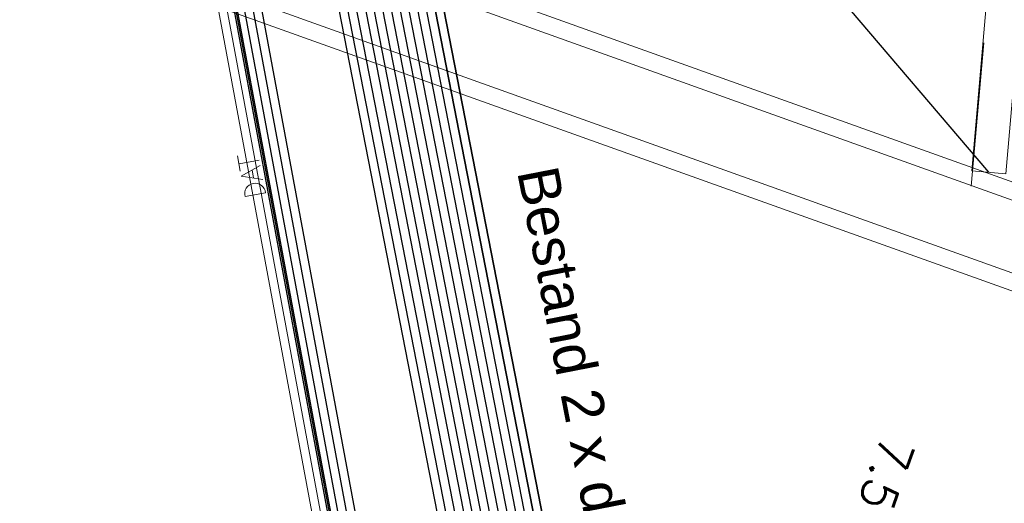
# Model space of a CAD drawing. Header units: metres. Extents: x -502 to 161, y -108 to 174.
# Tile 150 of 256: x -229.79 to -224.04, y -26.33 to -23.5. Entities that reach past the tile are written whole.
import ezdxf

# ---------------------------------------------------------------- set-up
doc = ezdxf.new("R2010")
doc.units = ezdxf.units.M
doc.header["$LTSCALE"] = 0.1
for name, color, linetype in [('BRI31-005.05-5p02-Koordinierung Lageplan 4. BA ZOB West 2022-06-15', 7, 'Continuous'), ('BRI31-005.06-5f07-Koordinierung Lageplan 4. BA ZOB Fernbusbahnh', 7, 'Continuous'), ('BRI32-005.02-5f05-Koordinierung Schemaplan 4 BA ZOB Teilbereich', 7, 'Continuous'), ('BRI32-005.03-5f06-Koordinierung Schemaplan 4 BA ZOB Teilbereich 2 Ost - Bahnhofsallee 2023-01-21', 7, 'Continuous')]:
    doc.layers.add(name, color=color, linetype=linetype)
doc.styles.add('Arial', font='arial.ttf')
doc.styles.add('Txt', font='txt_____.ttf')

# ---------------------------------------------------------------- blocks, each defined once
blk = doc.blocks.new('1000DAT')
at = {"color": 114, "linetype": 'Continuous', "lineweight": 13, "true_color": 0x00994c, "transparency": 33554687}
for p, q in [((4.589, 0.775), (4.589, 0.173)), ((5.348, 0.777), (5.795, 0.777)), ((5.561, 0.775), (5.561, 0.173)), ((5.077, 0.435), (5.312, 0.435))]:
    blk.add_line(p, q, dxfattribs=at)
at = {"color": 114, "linetype": 'Continuous', "lineweight": 13, "true_color": 0x00994c, "transparency": 33554687, "flags": 128}
blk.add_lwpolyline([(4.589, 0.775, -0.445229), (4.924, 0.474, -0.445229), (4.589, 0.173)], format="xyb", dxfattribs=at)
blk.add_lwpolyline([(4.984, 0.174), (5.199, 0.775), (5.401, 0.174)], dxfattribs=at)

msp = doc.modelspace()

# ---------------------------------------------------------------- linework, layer by layer
at = {"layer": 'BRI31-005.05-5p02-Koordinierung Lageplan 4. BA ZOB West 2022-06-15', "color": 1, "linetype": 'Continuous', "lineweight": 25, "true_color": 0xff0000, "transparency": 33554687}
msp.add_line((-224.1301, -24.391), (-225.6054, -22.6592), dxfattribs=at)
at = {"layer": 'BRI31-005.05-5p02-Koordinierung Lageplan 4. BA ZOB West 2022-06-15', "color": 1, "linetype": 'Continuous', "lineweight": 18, "true_color": 0xff0000, "transparency": 33554687}
msp.add_line((-224.2339, -24.4728), (-224.1586, -23.6344), dxfattribs=at)
at = {"layer": 'BRI31-005.05-5p02-Koordinierung Lageplan 4. BA ZOB West 2022-06-15', "color": 1, "linetype": 'Continuous', "lineweight": 25, "true_color": 0xff0000, "transparency": 33554687, "flags": 128}
msp.add_lwpolyline([(-225.3387, -11.2374), (-229.5957, -18.1714), (-229.0257, -20.8074), (-227.7997, -27.4074), (-227.6647, -27.9944), (-227.4477, -30.3544), (-224.2937, -35.5024), (-224.0217, -35.9484), (-223.2007, -36.4664), (-222.9157, -36.6434), (-217.6127, -39.5814), (-217.2307, -39.7354), (-214.0777, -39.1054), (-207.9547, -37.3244), (-207.4387, -36.8834), (-205.7427, -35.6354), (-202.5457, -34.9364), (-199.0767, -34.0634), (-192.6107, -32.7734), (-185.6937, -31.6434), (-180.2767, -30.7334), (-179.4717, -30.6334), (-178.4147, -30.7934), (-174.3807, -31.4324)], dxfattribs=at)
at = {"layer": 'BRI31-005.05-5p02-Koordinierung Lageplan 4. BA ZOB West 2022-06-15', "color": 250, "linetype": 'Continuous', "lineweight": 25, "true_color": 0x333333, "transparency": 33554687, "flags": 128}
for points in [[(-225.3307, -11.2434), (-229.5857, -18.1734), (-229.0157, -20.8054), (-227.7897, -27.4054), (-227.6547, -27.9934), (-227.4387, -30.3514), (-224.2857, -35.4974), (-224.0137, -35.9414), (-223.1947, -36.4574), (-222.9107, -36.6354), (-217.6077, -39.5724), (-217.2297, -39.7244), (-214.0807, -39.0964), (-207.9597, -37.3154), (-207.4447, -36.8754), (-205.7467, -35.6254), (-202.5487, -34.9274), (-199.0787, -34.0534), (-192.6127, -32.7634), (-185.6947, -31.6334), (-180.2787, -30.7234), (-179.4717, -30.6234), (-178.4137, -30.7834), (-174.3787, -31.4224)], [(-225.2907, -11.2734), (-229.5327, -18.1824), (-228.9667, -20.7954), (-227.7407, -27.3964), (-227.6047, -27.9884), (-227.3897, -30.3354), (-224.2587, -35.4464), (-223.9867, -35.8994), (-223.1627, -36.4184), (-222.8857, -36.5924), (-217.5837, -39.5284), (-217.0567, -39.7414), (-214.0687, -39.1454), (-207.9377, -37.3614), (-207.4157, -36.9154), (-205.7257, -35.6724), (-202.5377, -34.9764), (-199.0687, -34.1024), (-192.6037, -32.8124), (-185.6867, -31.6824), (-180.2717, -30.7724), (-179.4727, -30.6734), (-178.4207, -30.8324), (-177.8307, -31.0624)], [(-174.3647, -31.3244), (-178.3997, -30.6854), (-179.4697, -30.5234), (-180.2927, -30.6254), (-185.7107, -31.5354), (-192.6307, -32.6654), (-199.0987, -33.9554), (-202.5707, -34.8294), (-205.7887, -35.5314), (-207.5047, -36.7934), (-208.0037, -37.2234), (-214.1047, -38.9984), (-217.2137, -39.6184), (-217.5597, -39.4844), (-222.8607, -36.5494), (-223.1417, -36.3724), (-223.9597, -35.8574), (-224.2067, -35.4344), (-227.3407, -30.3194), (-227.5547, -27.9834), (-227.6917, -27.3874), (-228.9177, -20.7854), (-229.4797, -18.1914), (-225.2507, -11.3034)], [(-174.3717, -31.3734), (-178.4067, -30.7344), (-179.4707, -30.5734), (-180.2857, -30.6744), (-185.7027, -31.5844), (-192.6217, -32.7144), (-199.0887, -34.0044), (-202.5597, -34.8784), (-205.7677, -35.5784), (-207.4747, -36.8344), (-207.9817, -37.2694), (-214.0927, -39.0474), (-217.0437, -39.6364), (-217.5357, -39.4404), (-222.8357, -36.5064), (-223.1087, -36.3344), (-223.9327, -35.8154), (-224.1667, -35.4034), (-227.2917, -30.3034), (-227.5047, -27.9804), (-227.6427, -27.3784), (-228.8687, -20.7754), (-229.4267, -18.2004), (-225.2107, -11.3334)], [(-178.2347, -30.0544), (-179.1357, -29.8924), (-180.3637, -30.1044), (-186.0237, -31.1244), (-193.0907, -32.3544), (-199.2367, -33.3944), (-200.6857, -33.7654), (-202.8467, -34.2434), (-206.2057, -35.0734), (-208.3897, -36.7434), (-214.3777, -38.5134), (-216.5857, -38.7694), (-217.3127, -38.8554), (-222.6167, -36.1834), (-223.7887, -35.3634), (-226.8857, -30.1354), (-227.0657, -27.9414), (-227.1787, -27.2534), (-228.4947, -20.5034), (-229.0277, -18.0634), (-224.7607, -11.6114)], [(-178.2447, -30.1034), (-179.1357, -29.9434), (-180.3547, -30.1534), (-186.0147, -31.1734), (-193.0827, -32.4034), (-199.2267, -33.4434), (-200.6627, -33.8124), (-202.8357, -34.2924), (-206.1837, -35.1194), (-208.3667, -36.7884), (-214.3677, -38.5624), (-216.5857, -38.8194), (-217.1447, -38.8844), (-222.5907, -36.1404), (-223.7507, -35.3284), (-226.8367, -30.1194), (-227.0157, -27.9374), (-227.1297, -27.2434), (-228.4457, -20.4934), (-228.9747, -18.0734), (-224.7217, -11.6424)], [(-178.2547, -30.1524), (-179.1357, -29.9944), (-180.3457, -30.2024), (-186.0057, -31.2224), (-193.0747, -32.4524), (-199.2167, -33.4924), (-200.6567, -33.8604), (-202.8157, -34.3414), (-206.1617, -35.1654), (-208.3437, -36.8334), (-214.3577, -38.6114), (-216.5757, -38.8684), (-216.9747, -38.9144), (-217.1357, -38.8334), (-222.5647, -36.0974), (-223.7127, -35.2934), (-226.7877, -30.1034), (-226.9657, -27.9334), (-227.0807, -27.2334), (-228.3967, -20.4834), (-228.9217, -18.0834), (-224.6827, -11.6734)], [(-224.6437, -11.7044), (-228.8687, -18.0934), (-228.3477, -20.4734), (-227.0317, -27.2234), (-226.9157, -27.9294), (-226.7387, -30.0874), (-223.6747, -35.2584), (-222.5387, -36.0544), (-217.2887, -38.7014), (-216.6117, -38.6224), (-214.4077, -38.3664), (-208.4587, -36.6084), (-206.2717, -34.9354), (-202.8797, -34.0964), (-200.7457, -33.6254), (-199.2667, -33.2474), (-193.1147, -32.2074), (-186.0507, -30.9774), (-180.3907, -29.9574), (-179.1357, -29.7394), (-178.2047, -29.9074)], [(-178.2147, -29.9564), (-179.1357, -29.7904), (-180.3817, -30.0064), (-186.0417, -31.0264), (-193.1067, -32.2564), (-199.2567, -33.2964), (-200.7597, -33.6794), (-202.8687, -34.1454), (-206.2497, -34.9814), (-208.4357, -36.6534), (-214.3977, -38.4154), (-217.1177, -38.7314), (-222.5257, -36.0034), (-223.6367, -35.2234), (-226.6897, -30.0714), (-226.8657, -27.9254), (-226.9827, -27.2134), (-228.2987, -20.4634), (-228.8157, -18.1034), (-224.6047, -11.7354)], [(-178.2247, -30.0054), (-179.1357, -29.8414), (-180.3727, -30.0554), (-186.0327, -31.0754), (-193.0987, -32.3054), (-199.2467, -33.3454), (-200.7697, -33.7334), (-202.8577, -34.1944), (-206.2277, -35.0274), (-208.4127, -36.6984), (-214.3877, -38.4644), (-216.6287, -38.7244), (-216.9477, -38.7614), (-217.1087, -38.6784), (-222.4867, -35.9684), (-223.5987, -35.1884), (-226.6407, -30.0554), (-226.8157, -27.9214), (-226.9337, -27.2034), (-228.2497, -20.4534), (-228.7627, -18.1134), (-224.5657, -11.7664)], [(-178.1847, -29.8094), (-179.1357, -29.6374), (-180.4087, -29.8594), (-186.0687, -30.8794), (-193.1307, -32.1094), (-199.2867, -33.1494), (-202.9127, -33.9494), (-206.3377, -34.7974), (-208.5277, -36.4734), (-214.4377, -38.2194), (-216.6027, -38.4714), (-217.2647, -38.5434), (-222.4607, -35.9254), (-223.5607, -35.1534), (-226.5917, -30.0394), (-226.7657, -27.9174), (-226.8847, -27.1934), (-228.2007, -20.4434), (-228.7097, -18.1234), (-224.5267, -11.7974)], [(-178.1947, -29.8584), (-179.1357, -29.6884), (-180.3997, -29.9084), (-186.0597, -30.9284), (-193.1227, -32.1584), (-199.2767, -33.1984), (-202.9017, -33.9984), (-206.3157, -34.8434), (-208.5047, -36.5184), (-214.4277, -38.2684), (-217.0907, -38.5784), (-222.4567, -35.8684), (-223.5227, -35.1184), (-226.5427, -30.0234), (-226.7157, -27.9134), (-226.8357, -27.1844), (-228.1517, -20.4334), (-228.6567, -18.1334), (-224.4877, -11.8284)], [(-200.2857, -36.5834), (-199.6747, -35.4934), (-199.5557, -34.9334), (-199.7607, -34.1634), (-200.1017, -33.7834), (-200.6467, -33.5734), (-201.0147, -33.6334), (-202.8907, -34.0474), (-206.2937, -34.8894), (-208.4817, -36.5634), (-214.4177, -38.3174), (-216.6047, -38.5714), (-216.9147, -38.6074), (-217.0817, -38.5234), (-222.4087, -35.8394), (-223.4847, -35.0834), (-226.4937, -30.0074), (-226.6657, -27.9094), (-226.7867, -27.1734), (-228.1027, -20.4234), (-228.6037, -18.1434), (-224.4487, -11.8594)], [(-178.1657, -29.7114), (-179.1357, -29.5354), (-180.4267, -29.7614), (-186.0867, -30.7814), (-193.1467, -32.0114), (-199.3047, -33.0514), (-202.9357, -33.8514), (-206.3817, -34.7054), (-208.5737, -36.3834), (-214.4577, -38.1214), (-216.9157, -38.4004), (-217.0637, -38.4194), (-217.1517, -38.4314), (-222.3827, -35.7964), (-223.4467, -35.0484), (-226.4447, -29.9914), (-226.6157, -27.9054), (-226.7377, -27.1634), (-228.0537, -20.4134), (-228.5507, -18.1534), (-224.4097, -11.8904)], [(-178.1747, -29.7604), (-179.1357, -29.5864), (-180.4177, -29.8104), (-186.0777, -30.8304), (-193.1387, -32.0604), (-199.2967, -33.1004), (-202.9237, -33.9004), (-206.3597, -34.7514), (-208.5507, -36.4284), (-214.4477, -38.1704), (-216.9837, -38.4594), (-217.1887, -38.3564), (-222.3567, -35.7534), (-223.4087, -35.0134), (-226.3957, -29.9754), (-226.5657, -27.9014), (-226.6887, -27.1534), (-228.0047, -20.4034), (-228.4977, -18.1634), (-224.3707, -11.9214)]]:
    msp.add_lwpolyline(points, dxfattribs=at)
at = {"layer": 'BRI31-005.05-5p02-Koordinierung Lageplan 4. BA ZOB West 2022-06-15', "color": 114, "linetype": 'Continuous', "lineweight": 25, "true_color": 0x00994c, "transparency": 33554687, "flags": 128}
msp.add_lwpolyline([(-174.3777, -31.4124), (-178.4117, -30.7734), (-179.4707, -30.6134), (-180.2797, -30.7134), (-185.6977, -31.6244), (-192.6137, -32.7544), (-199.0817, -34.0444), (-202.5497, -34.9164), (-205.7517, -35.6174), (-207.4517, -36.8684), (-207.9637, -37.3064), (-214.0827, -39.0854), (-217.2287, -39.7144), (-217.6047, -39.5634), (-222.9057, -36.6254), (-223.1907, -36.4494), (-224.0077, -35.9334), (-224.2767, -35.4914), (-227.4277, -30.3474), (-227.6447, -27.9914), (-227.7807, -27.4034), (-229.0067, -20.8034), (-229.5747, -18.1744), (-225.3227, -11.2494)], dxfattribs=at)
at = {"layer": 'BRI31-005.05-5p02-Koordinierung Lageplan 4. BA ZOB West 2022-06-15', "color": 190, "linetype": 'Continuous', "lineweight": 35, "true_color": 0x7f00ff, "transparency": 33554687, "flags": 128}
for points in [[(-178.1477, -29.6134), (-179.1357, -29.4334), (-180.4447, -29.6634), (-186.1047, -30.6834), (-193.1627, -31.9134), (-199.3207, -32.9534), (-202.9597, -33.7534), (-206.4257, -34.6134), (-208.6197, -36.2934), (-214.4777, -38.0234), (-217.0457, -38.3154), (-217.1367, -38.3264), (-222.3647, -35.6884), (-223.3707, -34.9784), (-226.3467, -29.9594), (-226.5157, -27.8974), (-226.6397, -27.1434), (-227.9557, -20.3934), (-228.4447, -18.1734), (-224.3317, -11.9524)], [(-178.1567, -29.6624), (-179.1357, -29.4844), (-180.4357, -29.7124), (-186.0957, -30.7324), (-193.1547, -31.9624), (-199.3127, -33.0024), (-202.9477, -33.8024), (-206.4037, -34.6594), (-208.5967, -36.3384), (-214.4677, -38.0724), (-216.9517, -38.3544), (-222.3047, -35.6674), (-223.3327, -34.9434), (-226.2977, -29.9434), (-226.4657, -27.8934), (-226.5907, -27.1334), (-227.9067, -20.3834), (-228.3917, -18.1834), (-224.2927, -11.9834)]]:
    msp.add_lwpolyline(points, dxfattribs=at)
at = {"layer": 'BRI31-005.05-5p02-Koordinierung Lageplan 4. BA ZOB West 2022-06-15', "color": 1, "linetype": 'Continuous', "lineweight": 18, "true_color": 0xff0000, "transparency": 33554687, "flags": 128}
for points in [[(-223.6817, -18.0853), (-224.2297, -24.3823), (-224.0305, -24.3997), (-223.4825, -18.1027)], [(-230.8361, -22.6346), (-216.7734, -27.6703), (-216.5712, -27.1054), (-230.6338, -22.0697)], [(-230.759, -22.556), (-216.7831, -27.5606), (-216.6483, -27.184), (-230.6241, -22.1794)]]:
    msp.add_lwpolyline(points, dxfattribs=at)
at = {"layer": 'BRI31-005.05-5p02-Koordinierung Lageplan 4. BA ZOB West 2022-06-15', "color": 7, "linetype": 'Continuous', "lineweight": 13, "transparency": 33554687, "flags": 128}
for points in [[(-174.4567, -31.9734), (-178.4767, -31.2244), (-179.4807, -31.0734), (-180.2157, -31.1644), (-185.6227, -32.0744), (-192.5317, -33.2044), (-198.9887, -34.4944), (-202.5047, -35.1234), (-205.6627, -35.8134), (-207.8937, -37.4534), (-214.0447, -39.2434), (-217.2537, -39.8834), (-222.9587, -36.7234), (-224.0877, -36.0134), (-227.5367, -30.3834), (-227.7547, -28.0034), (-227.8877, -27.4234), (-229.1137, -20.8234)], [(-174.4497, -31.9244), (-178.4697, -31.1754), (-179.4797, -31.0234), (-180.2227, -31.1154), (-185.6307, -32.0254), (-192.5407, -33.1554), (-198.9987, -34.4454), (-202.5267, -35.0254), (-205.7047, -35.7194), (-207.3857, -36.9554), (-207.9157, -37.4074), (-214.0567, -39.1944), (-217.2457, -39.8304), (-222.9347, -36.6794), (-223.2167, -36.5024), (-224.0507, -35.9774), (-227.4877, -30.3674), (-227.7047, -27.9984), (-227.8387, -27.4144), (-229.0647, -20.8144)]]:
    msp.add_lwpolyline(points, dxfattribs=at)
at = {"layer": 'BRI31-005.06-5f07-Koordinierung Lageplan 4. BA ZOB Fernbusbahnh', "color": 1, "linetype": 'Continuous', "lineweight": 25, "true_color": 0xff0000, "transparency": 33554687}
msp.add_line((-224.1301, -24.391), (-225.6054, -22.6592), dxfattribs=at)
at = {"layer": 'BRI31-005.06-5f07-Koordinierung Lageplan 4. BA ZOB Fernbusbahnh', "color": 1, "linetype": 'Continuous', "lineweight": 20, "true_color": 0xff0000, "transparency": 33554687}
msp.add_line((-224.1301, -24.391), (-225.6054, -22.6592), dxfattribs=at)
at = {"layer": 'BRI31-005.06-5f07-Koordinierung Lageplan 4. BA ZOB Fernbusbahnh', "color": 1, "linetype": 'Continuous', "lineweight": 13, "true_color": 0xff0000, "transparency": 33554687}
msp.add_line((-224.2339, -24.4728), (-224.1586, -23.6344), dxfattribs=at)
at = {"layer": 'BRI31-005.06-5f07-Koordinierung Lageplan 4. BA ZOB Fernbusbahnh', "color": 1, "linetype": 'Continuous', "lineweight": 20, "true_color": 0xff0000, "transparency": 33554687, "flags": 128}
msp.add_lwpolyline([(-225.3387, -11.2374), (-229.5957, -18.1714), (-229.0257, -20.8074), (-227.7997, -27.4074), (-227.6647, -27.9944), (-227.4477, -30.3544), (-224.2937, -35.5024), (-224.0217, -35.9484), (-223.2007, -36.4664), (-222.9157, -36.6434), (-217.6127, -39.5814), (-217.2307, -39.7354), (-214.0777, -39.1054), (-207.9547, -37.3244), (-207.4387, -36.8834), (-205.7427, -35.6354), (-202.5457, -34.9364), (-199.0767, -34.0634), (-192.6107, -32.7734), (-185.6937, -31.6434), (-180.2767, -30.7334), (-179.4717, -30.6334), (-178.4147, -30.7934), (-174.3807, -31.4324)], dxfattribs=at)
at = {"layer": 'BRI31-005.06-5f07-Koordinierung Lageplan 4. BA ZOB Fernbusbahnh', "color": 250, "linetype": 'Continuous', "lineweight": 20, "true_color": 0x333333, "transparency": 33554687, "flags": 128}
for points in [[(-225.3307, -11.2434), (-229.5857, -18.1734), (-229.0157, -20.8054), (-227.7897, -27.4054), (-227.6547, -27.9934), (-227.4387, -30.3514), (-224.2857, -35.4974), (-224.0137, -35.9414), (-223.1947, -36.4574), (-222.9107, -36.6354), (-217.6077, -39.5724), (-217.2297, -39.7244), (-214.0807, -39.0964), (-207.9597, -37.3154), (-207.4447, -36.8754), (-205.7467, -35.6254), (-202.5487, -34.9274), (-199.0787, -34.0534), (-192.6127, -32.7634), (-185.6947, -31.6334), (-180.2787, -30.7234), (-179.4717, -30.6234), (-178.4137, -30.7834), (-174.3787, -31.4224)], [(-225.2907, -11.2734), (-229.5327, -18.1824), (-228.9667, -20.7954), (-227.7407, -27.3964), (-227.6047, -27.9884), (-227.3897, -30.3354), (-224.2587, -35.4464), (-223.9867, -35.8994), (-223.1627, -36.4184), (-222.8857, -36.5924), (-217.5837, -39.5284), (-217.0567, -39.7414), (-214.0687, -39.1454), (-207.9377, -37.3614), (-207.4157, -36.9154), (-205.7257, -35.6724), (-202.5377, -34.9764), (-199.0687, -34.1024), (-192.6037, -32.8124), (-185.6867, -31.6824), (-180.2717, -30.7724), (-179.4727, -30.6734), (-178.4207, -30.8324), (-177.8307, -31.0624)], [(-174.3647, -31.3244), (-178.3997, -30.6854), (-179.4697, -30.5234), (-180.2927, -30.6254), (-185.7107, -31.5354), (-192.6307, -32.6654), (-199.0987, -33.9554), (-202.5707, -34.8294), (-205.7887, -35.5314), (-207.5047, -36.7934), (-208.0037, -37.2234), (-214.1047, -38.9984), (-217.2137, -39.6184), (-217.5597, -39.4844), (-222.8607, -36.5494), (-223.1417, -36.3724), (-223.9597, -35.8574), (-224.2067, -35.4344), (-227.3407, -30.3194), (-227.5547, -27.9834), (-227.6917, -27.3874), (-228.9177, -20.7854), (-229.4797, -18.1914), (-225.2507, -11.3034)], [(-174.3717, -31.3734), (-178.4067, -30.7344), (-179.4707, -30.5734), (-180.2857, -30.6744), (-185.7027, -31.5844), (-192.6217, -32.7144), (-199.0887, -34.0044), (-202.5597, -34.8784), (-205.7677, -35.5784), (-207.4747, -36.8344), (-207.9817, -37.2694), (-214.0927, -39.0474), (-217.0437, -39.6364), (-217.5357, -39.4404), (-222.8357, -36.5064), (-223.1087, -36.3344), (-223.9327, -35.8154), (-224.1667, -35.4034), (-227.2917, -30.3034), (-227.5047, -27.9804), (-227.6427, -27.3784), (-228.8687, -20.7754), (-229.4267, -18.2004), (-225.2107, -11.3334)], [(-178.2347, -30.0544), (-179.1357, -29.8924), (-180.3637, -30.1044), (-186.0237, -31.1244), (-193.0907, -32.3544), (-199.2367, -33.3944), (-200.6857, -33.7654), (-202.8467, -34.2434), (-206.2057, -35.0734), (-208.3897, -36.7434), (-214.3777, -38.5134), (-216.5857, -38.7694), (-217.3127, -38.8554), (-222.6167, -36.1834), (-223.7887, -35.3634), (-226.8857, -30.1354), (-227.0657, -27.9414), (-227.1787, -27.2534), (-228.4947, -20.5034), (-229.0277, -18.0634), (-224.7607, -11.6114)], [(-178.2447, -30.1034), (-179.1357, -29.9434), (-180.3547, -30.1534), (-186.0147, -31.1734), (-193.0827, -32.4034), (-199.2267, -33.4434), (-200.6627, -33.8124), (-202.8357, -34.2924), (-206.1837, -35.1194), (-208.3667, -36.7884), (-214.3677, -38.5624), (-216.5857, -38.8194), (-217.1447, -38.8844), (-222.5907, -36.1404), (-223.7507, -35.3284), (-226.8367, -30.1194), (-227.0157, -27.9374), (-227.1297, -27.2434), (-228.4457, -20.4934), (-228.9747, -18.0734), (-224.7217, -11.6424)], [(-178.2547, -30.1524), (-179.1357, -29.9944), (-180.3457, -30.2024), (-186.0057, -31.2224), (-193.0747, -32.4524), (-199.2167, -33.4924), (-200.6567, -33.8604), (-202.8157, -34.3414), (-206.1617, -35.1654), (-208.3437, -36.8334), (-214.3577, -38.6114), (-216.5757, -38.8684), (-216.9747, -38.9144), (-217.1357, -38.8334), (-222.5647, -36.0974), (-223.7127, -35.2934), (-226.7877, -30.1034), (-226.9657, -27.9334), (-227.0807, -27.2334), (-228.3967, -20.4834), (-228.9217, -18.0834), (-224.6827, -11.6734)], [(-224.6437, -11.7044), (-228.8687, -18.0934), (-228.3477, -20.4734), (-227.0317, -27.2234), (-226.9157, -27.9294), (-226.7387, -30.0874), (-223.6747, -35.2584), (-222.5387, -36.0544), (-217.2887, -38.7014), (-216.6117, -38.6224), (-214.4077, -38.3664), (-208.4587, -36.6084), (-206.2717, -34.9354), (-202.8797, -34.0964), (-200.7457, -33.6254), (-199.2667, -33.2474), (-193.1147, -32.2074), (-186.0507, -30.9774), (-180.3907, -29.9574), (-179.1357, -29.7394), (-178.2047, -29.9074)], [(-178.2147, -29.9564), (-179.1357, -29.7904), (-180.3817, -30.0064), (-186.0417, -31.0264), (-193.1067, -32.2564), (-199.2567, -33.2964), (-200.7597, -33.6794), (-202.8687, -34.1454), (-206.2497, -34.9814), (-208.4357, -36.6534), (-214.3977, -38.4154), (-217.1177, -38.7314), (-222.5257, -36.0034), (-223.6367, -35.2234), (-226.6897, -30.0714), (-226.8657, -27.9254), (-226.9827, -27.2134), (-228.2987, -20.4634), (-228.8157, -18.1034), (-224.6047, -11.7354)], [(-178.2247, -30.0054), (-179.1357, -29.8414), (-180.3727, -30.0554), (-186.0327, -31.0754), (-193.0987, -32.3054), (-199.2467, -33.3454), (-200.7697, -33.7334), (-202.8577, -34.1944), (-206.2277, -35.0274), (-208.4127, -36.6984), (-214.3877, -38.4644), (-216.6287, -38.7244), (-216.9477, -38.7614), (-217.1087, -38.6784), (-222.4867, -35.9684), (-223.5987, -35.1884), (-226.6407, -30.0554), (-226.8157, -27.9214), (-226.9337, -27.2034), (-228.2497, -20.4534), (-228.7627, -18.1134), (-224.5657, -11.7664)], [(-178.1847, -29.8094), (-179.1357, -29.6374), (-180.4087, -29.8594), (-186.0687, -30.8794), (-193.1307, -32.1094), (-199.2867, -33.1494), (-202.9127, -33.9494), (-206.3377, -34.7974), (-208.5277, -36.4734), (-214.4377, -38.2194), (-216.6027, -38.4714), (-217.2647, -38.5434), (-222.4607, -35.9254), (-223.5607, -35.1534), (-226.5917, -30.0394), (-226.7657, -27.9174), (-226.8847, -27.1934), (-228.2007, -20.4434), (-228.7097, -18.1234), (-224.5267, -11.7974)], [(-178.1947, -29.8584), (-179.1357, -29.6884), (-180.3997, -29.9084), (-186.0597, -30.9284), (-193.1227, -32.1584), (-199.2767, -33.1984), (-202.9017, -33.9984), (-206.3157, -34.8434), (-208.5047, -36.5184), (-214.4277, -38.2684), (-217.0907, -38.5784), (-222.4567, -35.8684), (-223.5227, -35.1184), (-226.5427, -30.0234), (-226.7157, -27.9134), (-226.8357, -27.1844), (-228.1517, -20.4334), (-228.6567, -18.1334), (-224.4877, -11.8284)], [(-200.2857, -36.5834), (-199.6747, -35.4934), (-199.5557, -34.9334), (-199.7607, -34.1634), (-200.1017, -33.7834), (-200.6467, -33.5734), (-201.0147, -33.6334), (-202.8907, -34.0474), (-206.2937, -34.8894), (-208.4817, -36.5634), (-214.4177, -38.3174), (-216.6047, -38.5714), (-216.9147, -38.6074), (-217.0817, -38.5234), (-222.4087, -35.8394), (-223.4847, -35.0834), (-226.4937, -30.0074), (-226.6657, -27.9094), (-226.7867, -27.1734), (-228.1027, -20.4234), (-228.6037, -18.1434), (-224.4487, -11.8594)], [(-178.1657, -29.7114), (-179.1357, -29.5354), (-180.4267, -29.7614), (-186.0867, -30.7814), (-193.1467, -32.0114), (-199.3047, -33.0514), (-202.9357, -33.8514), (-206.3817, -34.7054), (-208.5737, -36.3834), (-214.4577, -38.1214), (-216.9157, -38.4004), (-217.0637, -38.4194), (-217.1517, -38.4314), (-222.3827, -35.7964), (-223.4467, -35.0484), (-226.4447, -29.9914), (-226.6157, -27.9054), (-226.7377, -27.1634), (-228.0537, -20.4134), (-228.5507, -18.1534), (-224.4097, -11.8904)], [(-178.1747, -29.7604), (-179.1357, -29.5864), (-180.4177, -29.8104), (-186.0777, -30.8304), (-193.1387, -32.0604), (-199.2967, -33.1004), (-202.9237, -33.9004), (-206.3597, -34.7514), (-208.5507, -36.4284), (-214.4477, -38.1704), (-216.9837, -38.4594), (-217.1887, -38.3564), (-222.3567, -35.7534), (-223.4087, -35.0134), (-226.3957, -29.9754), (-226.5657, -27.9014), (-226.6887, -27.1534), (-228.0047, -20.4034), (-228.4977, -18.1634), (-224.3707, -11.9214)]]:
    msp.add_lwpolyline(points, dxfattribs=at)
at = {"layer": 'BRI31-005.06-5f07-Koordinierung Lageplan 4. BA ZOB Fernbusbahnh', "color": 114, "linetype": 'Continuous', "lineweight": 20, "true_color": 0x00994c, "transparency": 33554687, "flags": 128}
msp.add_lwpolyline([(-174.3777, -31.4124), (-178.4117, -30.7734), (-179.4707, -30.6134), (-180.2797, -30.7134), (-185.6977, -31.6244), (-192.6137, -32.7544), (-199.0817, -34.0444), (-202.5497, -34.9164), (-205.7517, -35.6174), (-207.4517, -36.8684), (-207.9637, -37.3064), (-214.0827, -39.0854), (-217.2287, -39.7144), (-217.6047, -39.5634), (-222.9057, -36.6254), (-223.1907, -36.4494), (-224.0077, -35.9334), (-224.2767, -35.4914), (-227.4277, -30.3474), (-227.6447, -27.9914), (-227.7807, -27.4034), (-229.0067, -20.8034), (-229.5747, -18.1744), (-225.3227, -11.2494)], dxfattribs=at)
at = {"layer": 'BRI31-005.06-5f07-Koordinierung Lageplan 4. BA ZOB Fernbusbahnh', "color": 190, "linetype": 'Continuous', "lineweight": 30, "true_color": 0x7f00ff, "transparency": 33554687, "flags": 128}
for points in [[(-178.1477, -29.6134), (-179.1357, -29.4334), (-180.4447, -29.6634), (-186.1047, -30.6834), (-193.1627, -31.9134), (-199.3207, -32.9534), (-202.9597, -33.7534), (-206.4257, -34.6134), (-208.6197, -36.2934), (-214.4777, -38.0234), (-217.0457, -38.3154), (-217.1367, -38.3264), (-222.3647, -35.6884), (-223.3707, -34.9784), (-226.3467, -29.9594), (-226.5157, -27.8974), (-226.6397, -27.1434), (-227.9557, -20.3934), (-228.4447, -18.1734), (-224.3317, -11.9524)], [(-178.1567, -29.6624), (-179.1357, -29.4844), (-180.4357, -29.7124), (-186.0957, -30.7324), (-193.1547, -31.9624), (-199.3127, -33.0024), (-202.9477, -33.8024), (-206.4037, -34.6594), (-208.5967, -36.3384), (-214.4677, -38.0724), (-216.9517, -38.3544), (-222.3047, -35.6674), (-223.3327, -34.9434), (-226.2977, -29.9434), (-226.4657, -27.8934), (-226.5907, -27.1334), (-227.9067, -20.3834), (-228.3917, -18.1834), (-224.2927, -11.9834)]]:
    msp.add_lwpolyline(points, dxfattribs=at)
at = {"layer": 'BRI31-005.06-5f07-Koordinierung Lageplan 4. BA ZOB Fernbusbahnh', "color": 1, "linetype": 'Continuous', "lineweight": 13, "true_color": 0xff0000, "transparency": 33554687, "flags": 128}
for points in [[(-223.6817, -18.0853), (-224.2297, -24.3823), (-224.0305, -24.3997), (-223.4825, -18.1027)], [(-230.8361, -22.6346), (-216.7734, -27.6703), (-216.5712, -27.1054), (-230.6338, -22.0697)]]:
    msp.add_lwpolyline(points, dxfattribs=at)
at = {"layer": 'BRI31-005.06-5f07-Koordinierung Lageplan 4. BA ZOB Fernbusbahnh', "color": 7, "linetype": 'Continuous', "lineweight": 9, "transparency": 33554687, "flags": 128}
for points in [[(-174.4567, -31.9734), (-178.4767, -31.2244), (-179.4807, -31.0734), (-180.2157, -31.1644), (-185.6227, -32.0744), (-192.5317, -33.2044), (-198.9887, -34.4944), (-202.5047, -35.1234), (-205.6627, -35.8134), (-207.8937, -37.4534), (-214.0447, -39.2434), (-217.2537, -39.8834), (-222.9587, -36.7234), (-224.0877, -36.0134), (-227.5367, -30.3834), (-227.7547, -28.0034), (-227.8877, -27.4234), (-229.1137, -20.8234)], [(-174.4497, -31.9244), (-178.4697, -31.1754), (-179.4797, -31.0234), (-180.2227, -31.1154), (-185.6307, -32.0254), (-192.5407, -33.1554), (-198.9987, -34.4454), (-202.5267, -35.0254), (-205.7047, -35.7194), (-207.3857, -36.9554), (-207.9157, -37.4074), (-214.0567, -39.1944), (-217.2457, -39.8304), (-222.9347, -36.6794), (-223.2167, -36.5024), (-224.0507, -35.9774), (-227.4877, -30.3674), (-227.7047, -27.9984), (-227.8387, -27.4144), (-229.0647, -20.8144)]]:
    msp.add_lwpolyline(points, dxfattribs=at)
at = {"layer": 'BRI31-005.06-5f07-Koordinierung Lageplan 4. BA ZOB Fernbusbahnh', "color": 1, "linetype": 'Continuous', "lineweight": 13, "true_color": 0xff0000, "transparency": 33554687, "flags": 128}
msp.add_lwpolyline([(-230.759, -22.556), (-216.7831, -27.5606), (-216.6483, -27.184), (-230.6241, -22.1794)], close=True, dxfattribs=at)
at = {"layer": 'BRI32-005.02-5f05-Koordinierung Schemaplan 4 BA ZOB Teilbereich', "color": 250, "linetype": 'Continuous', "lineweight": 25, "true_color": 0x333333, "transparency": 33554687, "flags": 128}
for points in [[(-174.3647, -31.3244), (-178.3997, -30.6854), (-179.4697, -30.5234), (-180.2927, -30.6254), (-185.7107, -31.5354), (-192.6307, -32.6654), (-199.0987, -33.9554), (-202.5707, -34.8294), (-205.7887, -35.5314), (-207.5047, -36.7934), (-208.0037, -37.2234), (-214.1047, -38.9984), (-217.2137, -39.6184), (-217.5597, -39.4844), (-222.8607, -36.5494), (-223.1417, -36.3724), (-223.9597, -35.8574), (-224.2067, -35.4344), (-227.3407, -30.3194), (-227.5547, -27.9834), (-227.6917, -27.3874), (-228.9177, -20.7854), (-229.4797, -18.1914), (-225.2507, -11.3034)], [(-174.3717, -31.3734), (-178.4067, -30.7344), (-179.4707, -30.5734), (-180.2857, -30.6744), (-185.7027, -31.5844), (-192.6217, -32.7144), (-199.0887, -34.0044), (-202.5597, -34.8784), (-205.7677, -35.5784), (-207.4747, -36.8344), (-207.9817, -37.2694), (-214.0927, -39.0474), (-217.0437, -39.6364), (-217.5357, -39.4404), (-222.8357, -36.5064), (-223.1087, -36.3344), (-223.9327, -35.8154), (-224.1667, -35.4034), (-227.2917, -30.3034), (-227.5047, -27.9804), (-227.6427, -27.3784), (-228.8687, -20.7754), (-229.4267, -18.2004), (-225.2107, -11.3334)], [(-178.2347, -30.0544), (-179.1357, -29.8924), (-180.3637, -30.1044), (-186.0237, -31.1244), (-193.0907, -32.3544), (-199.2367, -33.3944), (-200.6857, -33.7654), (-202.8467, -34.2434), (-206.2057, -35.0734), (-208.3897, -36.7434), (-214.3777, -38.5134), (-216.5857, -38.7694), (-217.3127, -38.8554), (-222.6167, -36.1834), (-223.7887, -35.3634), (-226.8857, -30.1354), (-227.0657, -27.9414), (-227.1787, -27.2534), (-228.4947, -20.5034), (-229.0277, -18.0634), (-224.7607, -11.6114)], [(-178.2447, -30.1034), (-179.1357, -29.9434), (-180.3547, -30.1534), (-186.0147, -31.1734), (-193.0827, -32.4034), (-199.2267, -33.4434), (-200.6627, -33.8124), (-202.8357, -34.2924), (-206.1837, -35.1194), (-208.3667, -36.7884), (-214.3677, -38.5624), (-216.5857, -38.8194), (-217.1447, -38.8844), (-222.5907, -36.1404), (-223.7507, -35.3284), (-226.8367, -30.1194), (-227.0157, -27.9374), (-227.1297, -27.2434), (-228.4457, -20.4934), (-228.9747, -18.0734), (-224.7217, -11.6424)], [(-178.2547, -30.1524), (-179.1357, -29.9944), (-180.3457, -30.2024), (-186.0057, -31.2224), (-193.0747, -32.4524), (-199.2167, -33.4924), (-200.6567, -33.8604), (-202.8157, -34.3414), (-206.1617, -35.1654), (-208.3437, -36.8334), (-214.3577, -38.6114), (-216.5757, -38.8684), (-216.9747, -38.9144), (-217.1357, -38.8334), (-222.5647, -36.0974), (-223.7127, -35.2934), (-226.7877, -30.1034), (-226.9657, -27.9334), (-227.0807, -27.2334), (-228.3967, -20.4834), (-228.9217, -18.0834), (-224.6827, -11.6734)], [(-224.6437, -11.7044), (-228.8687, -18.0934), (-228.3477, -20.4734), (-227.0317, -27.2234), (-226.9157, -27.9294), (-226.7387, -30.0874), (-223.6747, -35.2584), (-222.5387, -36.0544), (-217.2887, -38.7014), (-216.6117, -38.6224), (-214.4077, -38.3664), (-208.4587, -36.6084), (-206.2717, -34.9354), (-202.8797, -34.0964), (-200.7457, -33.6254), (-199.2667, -33.2474), (-193.1147, -32.2074), (-186.0507, -30.9774), (-180.3907, -29.9574), (-179.1357, -29.7394), (-178.2047, -29.9074)], [(-178.2147, -29.9564), (-179.1357, -29.7904), (-180.3817, -30.0064), (-186.0417, -31.0264), (-193.1067, -32.2564), (-199.2567, -33.2964), (-200.7597, -33.6794), (-202.8687, -34.1454), (-206.2497, -34.9814), (-208.4357, -36.6534), (-214.3977, -38.4154), (-217.1177, -38.7314), (-222.5257, -36.0034), (-223.6367, -35.2234), (-226.6897, -30.0714), (-226.8657, -27.9254), (-226.9827, -27.2134), (-228.2987, -20.4634), (-228.8157, -18.1034), (-224.6047, -11.7354)], [(-178.2247, -30.0054), (-179.1357, -29.8414), (-180.3727, -30.0554), (-186.0327, -31.0754), (-193.0987, -32.3054), (-199.2467, -33.3454), (-200.7697, -33.7334), (-202.8577, -34.1944), (-206.2277, -35.0274), (-208.4127, -36.6984), (-214.3877, -38.4644), (-216.6287, -38.7244), (-216.9477, -38.7614), (-217.1087, -38.6784), (-222.4867, -35.9684), (-223.5987, -35.1884), (-226.6407, -30.0554), (-226.8157, -27.9214), (-226.9337, -27.2034), (-228.2497, -20.4534), (-228.7627, -18.1134), (-224.5657, -11.7664)], [(-178.1657, -29.7114), (-179.1357, -29.5354), (-180.4267, -29.7614), (-186.0867, -30.7814), (-193.1467, -32.0114), (-199.3047, -33.0514), (-202.9357, -33.8514), (-206.3817, -34.7054), (-208.5737, -36.3834), (-214.4577, -38.1214), (-216.9157, -38.4004), (-217.0637, -38.4194), (-217.1517, -38.4314), (-222.3827, -35.7964), (-223.4467, -35.0484), (-226.4447, -29.9914), (-226.6157, -27.9054), (-226.7377, -27.1634), (-228.0537, -20.4134), (-228.5507, -18.1534), (-224.4097, -11.8904)], [(-178.1747, -29.7604), (-179.1357, -29.5864), (-180.4177, -29.8104), (-186.0777, -30.8304), (-193.1387, -32.0604), (-199.2967, -33.1004), (-202.9237, -33.9004), (-206.3597, -34.7514), (-208.5507, -36.4284), (-214.4477, -38.1704), (-216.9837, -38.4594), (-217.1887, -38.3564), (-222.3567, -35.7534), (-223.4087, -35.0134), (-226.3957, -29.9754), (-226.5657, -27.9014), (-226.6887, -27.1534), (-228.0047, -20.4034), (-228.4977, -18.1634), (-224.3707, -11.9214)]]:
    msp.add_lwpolyline(points, dxfattribs=at)
at = {"layer": 'BRI32-005.02-5f05-Koordinierung Schemaplan 4 BA ZOB Teilbereich', "color": 190, "linetype": 'Continuous', "lineweight": 35, "true_color": 0x7f00ff, "transparency": 33554687, "flags": 128}
for points in [[(-178.1477, -29.6134), (-179.1357, -29.4334), (-180.4447, -29.6634), (-186.1047, -30.6834), (-193.1627, -31.9134), (-199.3207, -32.9534), (-202.9597, -33.7534), (-206.4257, -34.6134), (-208.6197, -36.2934), (-214.4777, -38.0234), (-217.0457, -38.3154), (-217.1367, -38.3264), (-222.3647, -35.6884), (-223.3707, -34.9784), (-226.3467, -29.9594), (-226.5157, -27.8974), (-226.6397, -27.1434), (-227.9557, -20.3934), (-228.4447, -18.1734), (-224.3317, -11.9524)], [(-178.1567, -29.6624), (-179.1357, -29.4844), (-180.4357, -29.7124), (-186.0957, -30.7324), (-193.1547, -31.9624), (-199.3127, -33.0024), (-202.9477, -33.8024), (-206.4037, -34.6594), (-208.5967, -36.3384), (-214.4677, -38.0724), (-216.9517, -38.3544), (-222.3047, -35.6674), (-223.3327, -34.9434), (-226.2977, -29.9434), (-226.4657, -27.8934), (-226.5907, -27.1334), (-227.9067, -20.3834), (-228.3917, -18.1834), (-224.2927, -11.9834)]]:
    msp.add_lwpolyline(points, dxfattribs=at)
at = {"layer": 'BRI32-005.02-5f05-Koordinierung Schemaplan 4 BA ZOB Teilbereich', "color": 7, "linetype": 'Continuous', "lineweight": 13, "transparency": 33554687, "flags": 128}
for points in [[(-174.4567, -31.9734), (-178.4767, -31.2244), (-179.4807, -31.0734), (-180.2157, -31.1644), (-185.6227, -32.0744), (-192.5317, -33.2044), (-198.9887, -34.4944), (-202.5047, -35.1234), (-205.6627, -35.8134), (-207.8937, -37.4534), (-214.0447, -39.2434), (-217.2537, -39.8834), (-222.9587, -36.7234), (-224.0877, -36.0134), (-227.5367, -30.3834), (-227.7547, -28.0034), (-227.8877, -27.4234), (-229.1137, -20.8234)], [(-174.4497, -31.9244), (-178.4697, -31.1754), (-179.4797, -31.0234), (-180.2227, -31.1154), (-185.6307, -32.0254), (-192.5407, -33.1554), (-198.9987, -34.4454), (-202.5267, -35.0254), (-205.7047, -35.7194), (-207.3857, -36.9554), (-207.9157, -37.4074), (-214.0567, -39.1944), (-217.2457, -39.8304), (-222.9347, -36.6794), (-223.2167, -36.5024), (-224.0507, -35.9774), (-227.4877, -30.3674), (-227.7047, -27.9984), (-227.8387, -27.4144), (-229.0647, -20.8144)]]:
    msp.add_lwpolyline(points, dxfattribs=at)
at = {"layer": 'BRI32-005.03-5f06-Koordinierung Schemaplan 4 BA ZOB Teilbereich 2 Ost - Bahnhofsallee 2023-01-21', "color": 250, "linetype": 'Continuous', "lineweight": 20, "true_color": 0x333333, "transparency": 33554687, "flags": 128}
for points in [[(-174.3647, -31.3244), (-178.3997, -30.6854), (-179.4697, -30.5234), (-180.2927, -30.6254), (-185.7107, -31.5354), (-192.6307, -32.6654), (-199.0987, -33.9554), (-202.5707, -34.8294), (-205.7887, -35.5314), (-207.5047, -36.7934), (-208.0037, -37.2234), (-214.1047, -38.9984), (-217.2137, -39.6184), (-217.5597, -39.4844), (-222.8607, -36.5494), (-223.1417, -36.3724), (-223.9597, -35.8574), (-224.2067, -35.4344), (-227.3407, -30.3194), (-227.5547, -27.9834), (-227.6917, -27.3874), (-228.9177, -20.7854), (-229.4797, -18.1914), (-225.2507, -11.3034)], [(-174.3717, -31.3734), (-178.4067, -30.7344), (-179.4707, -30.5734), (-180.2857, -30.6744), (-185.7027, -31.5844), (-192.6217, -32.7144), (-199.0887, -34.0044), (-202.5597, -34.8784), (-205.7677, -35.5784), (-207.4747, -36.8344), (-207.9817, -37.2694), (-214.0927, -39.0474), (-217.0437, -39.6364), (-217.5357, -39.4404), (-222.8357, -36.5064), (-223.1087, -36.3344), (-223.9327, -35.8154), (-224.1667, -35.4034), (-227.2917, -30.3034), (-227.5047, -27.9804), (-227.6427, -27.3784), (-228.8687, -20.7754), (-229.4267, -18.2004), (-225.2107, -11.3334)], [(-178.2347, -30.0544), (-179.1357, -29.8924), (-180.3637, -30.1044), (-186.0237, -31.1244), (-193.0907, -32.3544), (-199.2367, -33.3944), (-200.6857, -33.7654), (-202.8467, -34.2434), (-206.2057, -35.0734), (-208.3897, -36.7434), (-214.3777, -38.5134), (-216.5857, -38.7694), (-217.3127, -38.8554), (-222.6167, -36.1834), (-223.7887, -35.3634), (-226.8857, -30.1354), (-227.0657, -27.9414), (-227.1787, -27.2534), (-228.4947, -20.5034), (-229.0277, -18.0634), (-224.7607, -11.6114)], [(-178.2447, -30.1034), (-179.1357, -29.9434), (-180.3547, -30.1534), (-186.0147, -31.1734), (-193.0827, -32.4034), (-199.2267, -33.4434), (-200.6627, -33.8124), (-202.8357, -34.2924), (-206.1837, -35.1194), (-208.3667, -36.7884), (-214.3677, -38.5624), (-216.5857, -38.8194), (-217.1447, -38.8844), (-222.5907, -36.1404), (-223.7507, -35.3284), (-226.8367, -30.1194), (-227.0157, -27.9374), (-227.1297, -27.2434), (-228.4457, -20.4934), (-228.9747, -18.0734), (-224.7217, -11.6424)], [(-178.2547, -30.1524), (-179.1357, -29.9944), (-180.3457, -30.2024), (-186.0057, -31.2224), (-193.0747, -32.4524), (-199.2167, -33.4924), (-200.6567, -33.8604), (-202.8157, -34.3414), (-206.1617, -35.1654), (-208.3437, -36.8334), (-214.3577, -38.6114), (-216.5757, -38.8684), (-216.9747, -38.9144), (-217.1357, -38.8334), (-222.5647, -36.0974), (-223.7127, -35.2934), (-226.7877, -30.1034), (-226.9657, -27.9334), (-227.0807, -27.2334), (-228.3967, -20.4834), (-228.9217, -18.0834), (-224.6827, -11.6734)], [(-224.6437, -11.7044), (-228.8687, -18.0934), (-228.3477, -20.4734), (-227.0317, -27.2234), (-226.9157, -27.9294), (-226.7387, -30.0874), (-223.6747, -35.2584), (-222.5387, -36.0544), (-217.2887, -38.7014), (-216.6117, -38.6224), (-214.4077, -38.3664), (-208.4587, -36.6084), (-206.2717, -34.9354), (-202.8797, -34.0964), (-200.7457, -33.6254), (-199.2667, -33.2474), (-193.1147, -32.2074), (-186.0507, -30.9774), (-180.3907, -29.9574), (-179.1357, -29.7394), (-178.2047, -29.9074)], [(-178.2147, -29.9564), (-179.1357, -29.7904), (-180.3817, -30.0064), (-186.0417, -31.0264), (-193.1067, -32.2564), (-199.2567, -33.2964), (-200.7597, -33.6794), (-202.8687, -34.1454), (-206.2497, -34.9814), (-208.4357, -36.6534), (-214.3977, -38.4154), (-217.1177, -38.7314), (-222.5257, -36.0034), (-223.6367, -35.2234), (-226.6897, -30.0714), (-226.8657, -27.9254), (-226.9827, -27.2134), (-228.2987, -20.4634), (-228.8157, -18.1034), (-224.6047, -11.7354)], [(-178.2247, -30.0054), (-179.1357, -29.8414), (-180.3727, -30.0554), (-186.0327, -31.0754), (-193.0987, -32.3054), (-199.2467, -33.3454), (-200.7697, -33.7334), (-202.8577, -34.1944), (-206.2277, -35.0274), (-208.4127, -36.6984), (-214.3877, -38.4644), (-216.6287, -38.7244), (-216.9477, -38.7614), (-217.1087, -38.6784), (-222.4867, -35.9684), (-223.5987, -35.1884), (-226.6407, -30.0554), (-226.8157, -27.9214), (-226.9337, -27.2034), (-228.2497, -20.4534), (-228.7627, -18.1134), (-224.5657, -11.7664)], [(-178.1847, -29.8094), (-179.1357, -29.6374), (-180.4087, -29.8594), (-186.0687, -30.8794), (-193.1307, -32.1094), (-199.2867, -33.1494), (-202.9127, -33.9494), (-206.3377, -34.7974), (-208.5277, -36.4734), (-214.4377, -38.2194), (-216.6027, -38.4714), (-217.2647, -38.5434), (-222.4607, -35.9254), (-223.5607, -35.1534), (-226.5917, -30.0394), (-226.7657, -27.9174), (-226.8847, -27.1934), (-228.2007, -20.4434), (-228.7097, -18.1234), (-224.5267, -11.7974)], [(-178.1947, -29.8584), (-179.1357, -29.6884), (-180.3997, -29.9084), (-186.0597, -30.9284), (-193.1227, -32.1584), (-199.2767, -33.1984), (-202.9017, -33.9984), (-206.3157, -34.8434), (-208.5047, -36.5184), (-214.4277, -38.2684), (-217.0907, -38.5784), (-222.4567, -35.8684), (-223.5227, -35.1184), (-226.5427, -30.0234), (-226.7157, -27.9134), (-226.8357, -27.1844), (-228.1517, -20.4334), (-228.6567, -18.1334), (-224.4877, -11.8284)], [(-178.1657, -29.7114), (-179.1357, -29.5354), (-180.4267, -29.7614), (-186.0867, -30.7814), (-193.1467, -32.0114), (-199.3047, -33.0514), (-202.9357, -33.8514), (-206.3817, -34.7054), (-208.5737, -36.3834), (-214.4577, -38.1214), (-216.9157, -38.4004), (-217.0637, -38.4194), (-217.1517, -38.4314), (-222.3827, -35.7964), (-223.4467, -35.0484), (-226.4447, -29.9914), (-226.6157, -27.9054), (-226.7377, -27.1634), (-228.0537, -20.4134), (-228.5507, -18.1534), (-224.4097, -11.8904)], [(-178.1747, -29.7604), (-179.1357, -29.5864), (-180.4177, -29.8104), (-186.0777, -30.8304), (-193.1387, -32.0604), (-199.2967, -33.1004), (-202.9237, -33.9004), (-206.3597, -34.7514), (-208.5507, -36.4284), (-214.4477, -38.1704), (-216.9837, -38.4594), (-217.1887, -38.3564), (-222.3567, -35.7534), (-223.4087, -35.0134), (-226.3957, -29.9754), (-226.5657, -27.9014), (-226.6887, -27.1534), (-228.0047, -20.4034), (-228.4977, -18.1634), (-224.3707, -11.9214)]]:
    msp.add_lwpolyline(points, dxfattribs=at)
at = {"layer": 'BRI32-005.03-5f06-Koordinierung Schemaplan 4 BA ZOB Teilbereich 2 Ost - Bahnhofsallee 2023-01-21', "color": 190, "linetype": 'Continuous', "lineweight": 30, "true_color": 0x7f00ff, "transparency": 33554687, "flags": 128}
for points in [[(-178.1477, -29.6134), (-179.1357, -29.4334), (-180.4447, -29.6634), (-186.1047, -30.6834), (-193.1627, -31.9134), (-199.3207, -32.9534), (-202.9597, -33.7534), (-206.4257, -34.6134), (-208.6197, -36.2934), (-214.4777, -38.0234), (-217.0457, -38.3154), (-217.1367, -38.3264), (-222.3647, -35.6884), (-223.3707, -34.9784), (-226.3467, -29.9594), (-226.5157, -27.8974), (-226.6397, -27.1434), (-227.9557, -20.3934), (-228.4447, -18.1734), (-224.3317, -11.9524)], [(-178.1567, -29.6624), (-179.1357, -29.4844), (-180.4357, -29.7124), (-186.0957, -30.7324), (-193.1547, -31.9624), (-199.3127, -33.0024), (-202.9477, -33.8024), (-206.4037, -34.6594), (-208.5967, -36.3384), (-214.4677, -38.0724), (-216.9517, -38.3544), (-222.3047, -35.6674), (-223.3327, -34.9434), (-226.2977, -29.9434), (-226.4657, -27.8934), (-226.5907, -27.1334), (-227.9067, -20.3834), (-228.3917, -18.1834), (-224.2927, -11.9834)]]:
    msp.add_lwpolyline(points, dxfattribs=at)
at = {"layer": 'BRI32-005.03-5f06-Koordinierung Schemaplan 4 BA ZOB Teilbereich 2 Ost - Bahnhofsallee 2023-01-21', "color": 7, "linetype": 'Continuous', "lineweight": 9, "transparency": 33554687, "flags": 128}
for points in [[(-174.4567, -31.9734), (-178.4767, -31.2244), (-179.4807, -31.0734), (-180.2157, -31.1644), (-185.6227, -32.0744), (-192.5317, -33.2044), (-198.9887, -34.4944), (-202.5047, -35.1234), (-205.6627, -35.8134), (-207.8937, -37.4534), (-214.0447, -39.2434), (-217.2537, -39.8834), (-222.9587, -36.7234), (-224.0877, -36.0134), (-227.5367, -30.3834), (-227.7547, -28.0034), (-227.8877, -27.4234), (-229.1137, -20.8234)], [(-174.4497, -31.9244), (-178.4697, -31.1754), (-179.4797, -31.0234), (-180.2227, -31.1154), (-185.6307, -32.0254), (-192.5407, -33.1554), (-198.9987, -34.4454), (-202.5267, -35.0254), (-205.7047, -35.7194), (-207.3857, -36.9554), (-207.9157, -37.4074), (-214.0567, -39.1944), (-217.2457, -39.8304), (-222.9347, -36.6794), (-223.2167, -36.5024), (-224.0507, -35.9774), (-227.4877, -30.3674), (-227.7047, -27.9984), (-227.8387, -27.4144), (-229.0647, -20.8144)]]:
    msp.add_lwpolyline(points, dxfattribs=at)

# ---------------------------------------------------------------- block references
at = {"layer": 'BRI31-005.06-5f07-Koordinierung Lageplan 4. BA ZOB Fernbusbahnh', "color": 7, "transparency": 33554687, "xscale": 0.2000000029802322, "yscale": 0.2000000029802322, "zscale": 0.2000000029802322, "rotation": 100.5231719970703}
msp.add_blockref('1000DAT', (-228.1515, -25.407), dxfattribs=at)

# ---------------------------------------------------------------- texts
at = {"layer": 'BRI31-005.05-5p02-Koordinierung Lageplan 4. BA ZOB West 2022-06-15', "color": 7, "transparency": 33554687, "insert": (-226.649, -24.3405), "char_height": 0.24, "attachment_point": 1, "rotation": 281.0322, "line_spacing_factor": 0.25, "style": 'Arial'}
msp.add_mtext('Bestand 2 x da 110', dxfattribs=at)
at = {"layer": 'BRI31-005.05-5p02-Koordinierung Lageplan 4. BA ZOB West 2022-06-15', "color": 1, "true_color": 0xff0000, "transparency": 33554687, "insert": (-224.5613, -25.9862), "char_height": 0.2, "attachment_point": 1, "rotation": 250.29817, "line_spacing_factor": 0.25, "style": 'Txt'}
msp.add_mtext('7.5', dxfattribs=at)
at = {"layer": 'BRI31-005.06-5f07-Koordinierung Lageplan 4. BA ZOB Fernbusbahnh', "color": 7, "transparency": 33554687, "insert": (-226.649, -24.3405), "char_height": 0.24, "attachment_point": 1, "rotation": 281.0322, "line_spacing_factor": 0.25, "style": 'Arial'}
msp.add_mtext('Bestand 2 x da 110', dxfattribs=at)
at = {"layer": 'BRI31-005.06-5f07-Koordinierung Lageplan 4. BA ZOB Fernbusbahnh', "color": 1, "true_color": 0xff0000, "transparency": 33554687, "insert": (-224.5613, -25.9862), "char_height": 0.2, "attachment_point": 1, "rotation": 250.29817, "line_spacing_factor": 0.25, "style": 'Txt'}
msp.add_mtext('7.5', dxfattribs=at)
msp.add_mtext('7.5', dxfattribs=at)

doc.saveas('drawing.dxf')
